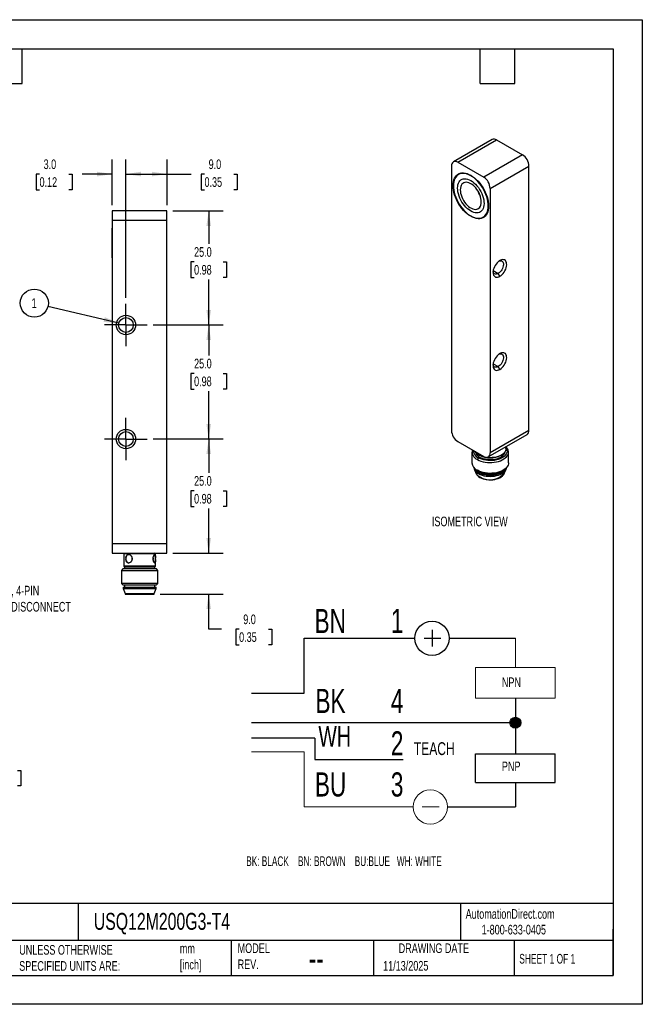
# Model space of a CAD drawing. Header units: millimetres. Extents: x 0 to 210, y 0 to 162.
# Tile 2 of 2: x 107 to 210, y 0 to 162. Entities that reach past the tile are written whole.
import ezdxf

# ---------------------------------------------------------------- set-up
doc = ezdxf.new("R2010")
doc.units = ezdxf.units.MM
doc.header["$LTSCALE"] = 0.75
doc.linetypes.add('CENTERX2', pattern=[20.32, 12.7, -2.54, 2.54, -2.54])
doc.layers.add('CENTER', color=40, linetype='CENTERX2')
doc.layers.add('DIMENSIONS', color=140, linetype='Continuous', lineweight=25)
doc.layers.add('TEXT', color=140, linetype='Continuous', lineweight=25)
doc.styles.add('SLDTEXTSTYLE0', font='TXT', dxfattribs={"width": 0.7})
doc.styles.add('SLDTEXTSTYLE1', font='TXT', dxfattribs={"width": 0.637778})
doc.styles.add('SLDTEXTSTYLE2', font='TXT', dxfattribs={"width": 0.65})
doc.dimstyles.new('SLDDIMSTYLE2', dxfattribs={"dimtxt": 1.618506, "dimasz": 2.4765, "dimexe": 0, "dimexo": 0.0625, "dimgap": 0.404626, "dimtad": 0, "dimtih": 1, "dimtoh": 1, "dimdec": 1, "dimlfac": 1.333333, "dimrnd": 1e-09, "dimzin": 4, "dimdsep": 46, "dimtxsty": 'SLDTEXTSTYLE0', "dimsah": 1, "dimcen": 0.09, "dimadec": 0, "dimazin": 1, "dimtfac": 1, "dimtdec": 1, "dimtmove": 0, "dimatfit": 0, "dimfxl": 0, "dimfrac": 2, "dimtolj": 1, "dimtzin": 12, "dimarcsym": 0})
doc.dimstyles.new('SLDDIMSTYLE3', dxfattribs={"dimtxt": 1.618506, "dimasz": 2.4765, "dimexe": 0, "dimexo": 0.0625, "dimgap": 0.404626, "dimtad": 0, "dimtih": 1, "dimtoh": 1, "dimdec": 1, "dimlfac": 1.333333, "dimrnd": 1e-09, "dimzin": 4, "dimdsep": 46, "dimtxsty": 'SLDTEXTSTYLE0', "dimsah": 1, "dimcen": 0.09, "dimadec": 0, "dimazin": 1, "dimtfac": 1, "dimtdec": 1, "dimtofl": 0, "dimtmove": 0, "dimatfit": 3, "dimfxl": 0, "dimfrac": 2, "dimtolj": 1, "dimtzin": 12, "dimarcsym": 0})
doc.dimstyles.new('SLDDIMSTYLE4', dxfattribs={"dimtxt": 0.18, "dimasz": 2.4765, "dimexe": 0, "dimexo": 0.0625, "dimgap": 0, "dimtad": 0, "dimtih": 1, "dimtoh": 1, "dimdec": 0, "dimrnd": 1e-09, "dimzin": 0, "dimdsep": 46, "dimtxsty": 'Standard', "dimsah": 1, "dimcen": 0.09, "dimadec": 0, "dimazin": 0, "dimtfac": 2.4765, "dimtdec": 0, "dimtofl": 0, "dimtmove": 0, "dimatfit": 3, "dimfxl": 0, "dimfrac": 2, "dimtolj": 1, "dimtzin": 0, "dimarcsym": 0})

# ---------------------------------------------------------------- blocks, each defined once
blk = doc.blocks.new('SW_NOTE_0')
at = {"color": 0, "linetype": 'Continuous', "lineweight": 18, "insert": (0, 2.05), "char_height": 1.587, "attachment_point": 1, "style": 'SLDTEXTSTYLE0'}
blk.add_mtext('TEACH', dxfattribs=at)
blk = doc.blocks.new('SW_NOTE_0_1')
at = {"color": 0, "linetype": 'Continuous', "lineweight": 18, "insert": (0, 3.33), "char_height": 2.58, "attachment_point": 1, "style": 'SLDTEXTSTYLE0'}
blk.add_mtext('WH', dxfattribs=at)
blk = doc.blocks.new('SW_NOTE_0_2')
at = {"color": 0, "linetype": 'Continuous', "lineweight": 18, "insert": (0, 1.53), "char_height": 1.191, "attachment_point": 1, "style": 'SLDTEXTSTYLE0'}
blk.add_mtext('NPN', dxfattribs=at)
blk = doc.blocks.new('SW_NOTE_0_3')
at = {"color": 0, "linetype": 'Continuous', "lineweight": 18, "insert": (0, 1.53), "char_height": 1.191, "attachment_point": 1, "style": 'SLDTEXTSTYLE0'}
blk.add_mtext('PNP', dxfattribs=at)
blk = doc.blocks.new('SW_NOTE_0_4')
at = {"color": 0, "linetype": 'Continuous', "lineweight": 18, "insert": (0, 3.84), "char_height": 2.977, "attachment_point": 1, "style": 'SLDTEXTSTYLE0'}
blk.add_mtext('BN', dxfattribs=at)
blk = doc.blocks.new('SW_NOTE_0_5')
at = {"color": 0, "linetype": 'Continuous', "lineweight": 18, "insert": (0, 3.84), "char_height": 2.977, "attachment_point": 1, "style": 'SLDTEXTSTYLE0'}
blk.add_mtext('BK', dxfattribs=at)
blk = doc.blocks.new('SW_NOTE_0_6')
at = {"color": 0, "linetype": 'Continuous', "lineweight": 18, "insert": (0, 3.84), "char_height": 2.977, "attachment_point": 1, "style": 'SLDTEXTSTYLE0'}
blk.add_mtext('BU', dxfattribs=at)
blk = doc.blocks.new('SW_NOTE_0_7')
at = {"color": 0, "linetype": 'Continuous', "lineweight": 18, "insert": (0, 3.84), "char_height": 2.98, "attachment_point": 1, "style": 'SLDTEXTSTYLE0'}
blk.add_mtext('1', dxfattribs=at)
blk = doc.blocks.new('SW_NOTE_0_8')
at = {"color": 0, "linetype": 'Continuous', "lineweight": 18, "insert": (0, 3.84), "char_height": 2.98, "attachment_point": 1, "style": 'SLDTEXTSTYLE0'}
blk.add_mtext('4', dxfattribs=at)
blk = doc.blocks.new('SW_NOTE_0_9')
at = {"color": 0, "linetype": 'Continuous', "lineweight": 18, "insert": (0, 3.84), "char_height": 2.98, "attachment_point": 1, "style": 'SLDTEXTSTYLE0'}
blk.add_mtext('3', dxfattribs=at)
blk = doc.blocks.new('SW_NOTE_0_10')
at = {"layer": 'DIMENSIONS', "color": 0, "insert": (0, 1.53), "char_height": 1.1906, "attachment_point": 1, "style": 'SLDTEXTSTYLE1'}
blk.add_mtext('BK: BLACK    BN: BROWN    BU:BLUE   WH: WHITE', dxfattribs=at)
blk = doc.blocks.new('SW_NOTE_0_11')
at = {"color": 0, "linetype": 'Continuous', "lineweight": 18, "insert": (0, 3.84), "char_height": 2.98, "attachment_point": 1, "style": 'SLDTEXTSTYLE0'}
blk.add_mtext('2', dxfattribs=at)
blk = doc.blocks.new('Block14')
h = blk.add_hatch(color=256)
edge = h.paths.add_edge_path(flags=0)
edge.add_arc((132.4, 40.27), 0.669, 0, 360)
for p, q in [((122.13, 51.71), (122.13, 49.65)), ((106.38, 43.89), (106.38, 50.68)), ((106.38, 50.68), (120.02, 50.68)), ((121.15, 50.68), (123.21, 50.68)), ((124.24, 50.68), (132.4, 50.68)), ((99.87, 43.89), (106.38, 43.89)), ((132.4, 43.31), (132.4, 36.42)), ((131.73, 40.27), (99.87, 40.27)), ((107.69, 38.36), (99.87, 38.36)), ((107.69, 38.36), (107.69, 35.73)), ((107.69, 35.73), (118.57, 35.73)), ((127.48, 32.9), (127.48, 36.42)), ((127.48, 36.42), (137.31, 36.42)), ((137.31, 32.9), (137.31, 36.42)), ((127.48, 32.9), (137.31, 32.9)), ((132.4, 32.9), (132.4, 29.87)), ((124.02, 29.87), (132.4, 29.87))]:
    blk.add_line(p, q)
at = {"color": 7, "linetype": 'Continuous', "lineweight": 18}
for p, q in [((132.4, 50.68), (132.4, 47.07)), ((127.48, 43.31), (127.48, 47.07)), ((127.48, 47.07), (137.31, 47.07)), ((137.31, 43.31), (137.31, 47.07)), ((127.48, 43.31), (137.31, 43.31)), ((99.87, 36.66), (106.38, 36.66)), ((106.38, 36.66), (106.38, 29.87)), ((106.38, 29.87), (119.8, 29.87)), ((120.92, 29.87), (122.99, 29.87))]:
    blk.add_line(p, q, dxfattribs=at)
for centre, radius in [((122.13, 50.68), 2.11), ((132.4, 40.27), 0.669)]:
    blk.add_circle(centre, radius)
blk.add_circle((121.91, 29.87), 2.11, dxfattribs=at)
for name, p in [('SW_NOTE_0_4', (107.65, 50.46)), ('SW_NOTE_0_7', (117.05, 50.46)), ('SW_NOTE_0_2', (130.74, 44.32)), ('SW_NOTE_0_5', (107.76, 40.6)), ('SW_NOTE_0_8', (117.05, 40.6)), ('SW_NOTE_0_1', (108.12, 36.55)), ('SW_NOTE_0_11', (117.05, 35.37)), ('SW_NOTE_0', (119.89, 35.81)), ('SW_NOTE_0_3', (130.74, 33.95)), ('SW_NOTE_0_6', (107.69, 30.3)), ('SW_NOTE_0_9', (117.05, 30.3))]:
    blk.add_blockref(name, p, dxfattribs=at)
at = {"layer": 'DIMENSIONS', "color": 140}
blk.add_blockref('SW_NOTE_0_10', (99.23, 22.25), dxfattribs=at)
blk = doc.blocks.new('_D_11')
at = {"layer": 'DIMENSIONS'}
for p, q in [((99.14, 38.48), (96.85, 38.48)), ((96.85, 38.48), (96.85, 34.26)), ((102.06, 38.48), (101.52, 38.48)), ((101.52, 38.48), (101.52, 35.91)), ((106.87, 38.48), (107.41, 38.48)), ((107.41, 38.48), (107.41, 35.91)), ((101.52, 35.91), (102.06, 35.91)), ((107.41, 35.91), (106.87, 35.91)), ((94.1, 34.26), (99.23, 34.26)), ((93.69, 29.76), (99.23, 29.76)), ((96.85, 29.76), (96.85, 25))]:
    blk.add_line(p, q, dxfattribs=at)
for points in [[(96.85, 34.26), (97.23, 36.74), (96.47, 36.74)], [(96.85, 29.76), (96.47, 27.28), (97.23, 27.28)]]:
    blk.add_solid(points, dxfattribs=at)
at = {"layer": 'DIMENSIONS', "char_height": 1.587, "attachment_point": 1, "style": 'SLDTEXTSTYLE0'}
for s, insert in [('6.0', (102.73, 40.89)), ('0.24', (102.06, 37.96))]:
    blk.add_mtext(s, dxfattribs=dict(at, insert=insert))
blk = doc.blocks.new('_D_12')
at = {"layer": 'DIMENSIONS'}
for p, q in [((122.44, 131.42), (122.44, 138.92)), ((124.69, 116.17), (124.69, 138.92)), ((110.49, 136.54), (109.94, 136.54)), ((109.94, 136.54), (109.94, 133.97)), ((115.3, 136.54), (115.84, 136.54)), ((115.84, 136.54), (115.84, 133.97)), ((122.44, 136.54), (117.49, 136.54)), ((124.69, 136.54), (129.45, 136.54)), ((109.94, 133.97), (110.49, 133.97)), ((115.84, 133.97), (115.3, 133.97))]:
    blk.add_line(p, q, dxfattribs=at)
for points in [[(122.44, 136.54), (119.96, 136.92), (119.96, 136.16)], [(124.69, 136.54), (127.16, 136.16), (127.16, 136.92)]]:
    blk.add_solid(points, dxfattribs=at)
at = {"layer": 'DIMENSIONS', "char_height": 1.587, "attachment_point": 1, "style": 'SLDTEXTSTYLE0'}
for s, insert in [('3.0', (111.16, 138.95)), ('0.12', (110.49, 136.02))]:
    blk.add_mtext(s, dxfattribs=dict(at, insert=insert))
blk = doc.blocks.new('_D_13')
at = {"layer": 'DIMENSIONS'}
for p, q in [((124.69, 116.17), (124.69, 138.92)), ((131.44, 131.42), (131.44, 138.92)), ((124.69, 136.54), (131.44, 136.54)), ((131.44, 136.54), (135.41, 136.54)), ((137.6, 136.54), (137.06, 136.54)), ((137.06, 136.54), (137.06, 133.97)), ((142.41, 136.54), (142.96, 136.54)), ((142.96, 136.54), (142.96, 133.97)), ((137.06, 133.97), (137.6, 133.97)), ((142.96, 133.97), (142.41, 133.97))]:
    blk.add_line(p, q, dxfattribs=at)
for points in [[(124.69, 136.54), (127.16, 136.16), (127.16, 136.92)], [(131.44, 136.54), (128.96, 136.92), (128.96, 136.16)]]:
    blk.add_solid(points, dxfattribs=at)
at = {"layer": 'DIMENSIONS', "char_height": 1.587, "attachment_point": 1, "style": 'SLDTEXTSTYLE0'}
for s, insert in [('9.0', (138.28, 138.95)), ('0.35', (137.6, 136.02))]:
    blk.add_mtext(s, dxfattribs=dict(at, insert=insert))
blk = doc.blocks.new('_D_14')
at = {"layer": 'DIMENSIONS'}
for p, q in [((129.14, 92.97), (140.67, 92.97)), ((138.29, 92.97), (138.29, 87.4)), ((135.89, 84.47), (135.34, 84.47)), ((135.34, 84.47), (135.34, 81.89)), ((140.69, 84.47), (141.24, 84.47)), ((141.24, 84.47), (141.24, 81.89)), ((135.34, 81.89), (135.89, 81.89)), ((138.29, 74.22), (138.29, 81.53)), ((141.24, 81.89), (140.69, 81.89)), ((132.39, 74.22), (140.67, 74.22))]:
    blk.add_line(p, q, dxfattribs=at)
for points in [[(138.29, 92.97), (137.91, 90.49), (138.67, 90.49)], [(138.29, 74.22), (138.67, 76.69), (137.91, 76.69)]]:
    blk.add_solid(points, dxfattribs=at)
at = {"layer": 'DIMENSIONS', "char_height": 1.587, "attachment_point": 1, "style": 'SLDTEXTSTYLE0'}
for s, insert in [('25.0', (135.89, 86.87)), ('0.98', (135.89, 83.94))]:
    blk.add_mtext(s, dxfattribs=dict(at, insert=insert))
blk = doc.blocks.new('_D_15')
at = {"layer": 'DIMENSIONS'}
for p, q in [((129.14, 111.72), (140.67, 111.72)), ((138.29, 111.72), (138.29, 106.7)), ((135.89, 103.76), (135.34, 103.76)), ((135.34, 103.76), (135.34, 101.19)), ((140.69, 103.76), (141.24, 103.76)), ((141.24, 103.76), (141.24, 101.19)), ((135.34, 101.19), (135.89, 101.19)), ((138.29, 92.97), (138.29, 100.83)), ((141.24, 101.19), (140.69, 101.19)), ((129.14, 92.97), (140.67, 92.97))]:
    blk.add_line(p, q, dxfattribs=at)
for points in [[(138.29, 111.72), (137.91, 109.24), (138.67, 109.24)], [(138.29, 92.97), (138.67, 95.44), (137.91, 95.44)]]:
    blk.add_solid(points, dxfattribs=at)
at = {"layer": 'DIMENSIONS', "char_height": 1.587, "attachment_point": 1, "style": 'SLDTEXTSTYLE0'}
for s, insert in [('25.0', (135.89, 106.17)), ('0.98', (135.89, 103.24))]:
    blk.add_mtext(s, dxfattribs=dict(at, insert=insert))
blk = doc.blocks.new('_D_16')
at = {"layer": 'DIMENSIONS'}
for p, q in [((132.39, 130.47), (140.67, 130.47)), ((138.29, 130.47), (138.29, 125.05)), ((135.89, 122.11), (135.34, 122.11)), ((135.34, 122.11), (135.34, 119.54)), ((140.69, 122.11), (141.24, 122.11)), ((141.24, 122.11), (141.24, 119.54)), ((135.34, 119.54), (135.89, 119.54)), ((138.29, 111.72), (138.29, 119.18)), ((141.24, 119.54), (140.69, 119.54)), ((129.14, 111.72), (140.67, 111.72))]:
    blk.add_line(p, q, dxfattribs=at)
for points in [[(138.29, 130.47), (137.91, 127.99), (138.67, 127.99)], [(138.29, 111.72), (138.67, 114.19), (137.91, 114.19)]]:
    blk.add_solid(points, dxfattribs=at)
at = {"layer": 'DIMENSIONS', "char_height": 1.587, "attachment_point": 1, "style": 'SLDTEXTSTYLE0'}
for s, insert in [('25.0', (135.89, 124.52)), ('0.98', (135.89, 121.59))]:
    blk.add_mtext(s, dxfattribs=dict(at, insert=insert))
blk = doc.blocks.new('_D_17')
at = {"layer": 'DIMENSIONS'}
for p, q in [((138.29, 74.22), (138.29, 78.98)), ((132.39, 74.22), (140.67, 74.22)), ((130.29, 67.47), (140.67, 67.47)), ((138.29, 61.7), (138.29, 67.47)), ((140.37, 61.7), (138.29, 61.7)), ((143.29, 61.7), (142.75, 61.7)), ((142.75, 61.7), (142.75, 59.13)), ((148.1, 61.7), (148.65, 61.7)), ((148.65, 61.7), (148.65, 59.13)), ((142.75, 59.13), (143.29, 59.13)), ((148.65, 59.13), (148.1, 59.13))]:
    blk.add_line(p, q, dxfattribs=at)
for points in [[(138.29, 74.22), (138.67, 76.69), (137.91, 76.69)], [(138.29, 67.47), (137.91, 64.99), (138.67, 64.99)]]:
    blk.add_solid(points, dxfattribs=at)
at = {"layer": 'DIMENSIONS', "char_height": 1.587, "attachment_point": 1, "style": 'SLDTEXTSTYLE0'}
for s, insert in [('9.0', (143.97, 64.11)), ('0.35', (143.29, 61.18))]:
    blk.add_mtext(s, dxfattribs=dict(at, insert=insert))
blk = doc.blocks.new('SW_NOTE_0_14')
at = {"layer": 'DIMENSIONS', "color": 0}
blk.add_circle((-2.24, 0.53), 2.31, dxfattribs=at)
at = {"layer": 'DIMENSIONS', "color": 0, "insert": (-2.27, 1.33), "char_height": 1.59, "attachment_point": 2, "style": 'SLDTEXTSTYLE0'}
blk.add_mtext('1', dxfattribs=at)
blk = doc.blocks.new('SW_CENTERMARKSYMBOL_2')
at = {"layer": 'CENTER', "color": 0}
for p, q in [((0, 1.905), (0, 3.49575)), ((0, 0), (0, 1.905)), ((-1.905, 0), (-3.49575, 0)), ((0, 0), (-1.905, 0)), ((0, 0), (0, -1.905)), ((0, 0), (1.905, 0)), ((1.905, 0), (3.49575, 0)), ((0, -1.905), (0, -3.49575))]:
    blk.add_line(p, q, dxfattribs=at)
blk = doc.blocks.new('SW_CENTERMARKSYMBOL_3')
at = {"layer": 'CENTER', "color": 0}
for p, q in [((0, 1.905), (0, 3.49575)), ((0, 0), (0, 1.905)), ((-1.905, 0), (-3.49575, 0)), ((0, 0), (-1.905, 0)), ((0, 0), (0, -1.905)), ((0, 0), (1.905, 0)), ((1.905, 0), (3.49575, 0)), ((0, -1.905), (0, -3.49575))]:
    blk.add_line(p, q, dxfattribs=at)

msp = doc.modelspace()

# ---------------------------------------------------------------- linework, layer by layer
at = {"color": 7, "linetype": 'Continuous'}
for p, q in [((0.002, 161.927), (209.552, 161.927)), ((209.552, 161.927), (209.552, 0.002)), ((209.552, 0.002), (0.002, 0.002))]:
    msp.add_line(p, q, dxfattribs=at)
for p, q in [((184.862, 142.223), (178.498, 138.549)), ((179.248, 138.475), (185.612, 142.149)), ((185.612, 142.149), (189.854, 139.699)), ((189.854, 139.699), (183.49, 136.026)), ((178.187, 137.862), (178.187, 94.381)), ((179.248, 138.475), (183.49, 136.026)), ((184.551, 134.188), (190.915, 137.862)), ((190.915, 94.381), (190.915, 137.862)), ((179.609, 136.624), (179.344, 136.471)), ((181.369, 136.27), (181.422, 136.301)), ((180.15, 135.074), (180.145, 135.071)), ((180.584, 135.185), (180.59, 135.188)), ((184.551, 134.188), (184.551, 90.708)), ((131.438, 130.468), (122.438, 130.468)), ((122.438, 130.468), (122.438, 128.968)), ((131.438, 128.968), (131.438, 130.468)), ((182.582, 130.849), (182.588, 130.852)), ((183.394, 129.456), (183.659, 129.609)), ((122.438, 128.968), (122.438, 75.718)), ((122.438, 128.968), (131.438, 128.968)), ((131.438, 75.718), (131.438, 128.968)), ((122.438, 127.656), (122.431, 127.656)), ((122.431, 122.781), (122.431, 127.656)), ((122.431, 122.781), (122.438, 122.781)), ((185.043, 120.663), (185.877, 120.182)), ((186.142, 119.723), (185.877, 120.182)), ((124.688, 110.127), (124.688, 110.502)), ((185.043, 105.353), (185.877, 104.872)), ((186.142, 104.413), (185.877, 104.872)), ((190.915, 94.381), (184.551, 90.708)), ((179.248, 92.544), (183.49, 90.095)), ((184.24, 90.021), (190.604, 93.695)), ((124.688, 91.377), (124.688, 91.752)), ((181.551, 90.83), (181.551, 89.054)), ((187.139, 91.381), (187.139, 91.694)), ((187.551, 89.054), (187.551, 90.83)), ((182.6, 89.874), (182.442, 89.598)), ((182.721, 90.325), (182.774, 90.294)), ((182.732, 90.318), (182.785, 90.288)), ((186.328, 90.294), (186.381, 90.325)), ((181.942, 87.979), (182.232, 87.35)), ((182.429, 87.829), (182.588, 87.737)), ((182.442, 87.822), (182.6, 87.731)), ((186.514, 87.737), (186.673, 87.829)), ((186.87, 87.35), (187.16, 87.979)), ((122.438, 75.718), (122.438, 74.218)), ((131.438, 75.718), (122.438, 75.718)), ((131.438, 74.218), (131.438, 75.718)), ((122.438, 74.218), (131.438, 74.218)), ((124.426, 74.218), (124.351, 74.143)), ((124.426, 74.218), (124.351, 74.143)), ((124.351, 74.143), (124.351, 72.043)), ((124.351, 74.143), (129.526, 74.143)), ((129.526, 74.143), (129.451, 74.218)), ((129.526, 73.549), (129.526, 74.143)), ((129.526, 72.043), (129.526, 73.012)), ((124.163, 71.593), (123.938, 71.368)), ((124.163, 71.593), (123.938, 71.368)), ((123.938, 71.368), (123.938, 69.193)), ((123.938, 71.368), (129.938, 71.368)), ((129.713, 71.593), (124.163, 71.593)), ((124.351, 72.043), (124.426, 71.968)), ((124.351, 72.043), (124.426, 71.968)), ((129.526, 72.043), (124.351, 72.043)), ((124.426, 71.968), (129.451, 71.968)), ((124.463, 71.968), (124.463, 71.593)), ((129.413, 71.593), (129.413, 71.968)), ((129.451, 71.968), (129.526, 72.043)), ((129.938, 71.368), (129.713, 71.593)), ((129.938, 69.193), (129.938, 71.368)), ((123.938, 69.193), (124.163, 68.968)), ((129.938, 69.193), (123.938, 69.193)), ((123.938, 69.193), (124.163, 68.968)), ((124.163, 68.968), (129.713, 68.968)), ((124.238, 68.593), (124.238, 68.368)), ((124.238, 68.593), (129.638, 68.593)), ((124.238, 68.368), (124.538, 67.543)), ((124.238, 68.368), (129.638, 68.368)), ((124.463, 68.968), (124.463, 68.593)), ((129.338, 67.543), (129.638, 68.368)), ((129.413, 68.593), (129.413, 68.968)), ((129.638, 68.368), (129.638, 68.593)), ((129.713, 68.968), (129.938, 69.193)), ((124.538, 67.543), (124.538, 67.468)), ((124.538, 67.543), (129.338, 67.543)), ((124.538, 67.468), (129.338, 67.468)), ((129.338, 67.468), (129.338, 67.543))]:
    msp.add_line(p, q)
at = {"flags": 128}
for points in [[(181.369, 136.332), (181.674, 136.137), (181.975, 135.908), (182.27, 135.646), (182.555, 135.355), (182.827, 135.038), (183.084, 134.699), (183.321, 134.34), (183.537, 133.966), (183.729, 133.581), (183.895, 133.189), (184.034, 132.795), (184.143, 132.403), (184.222, 132.017), (184.27, 131.641), (184.286, 131.279), (184.27, 130.937), (184.222, 130.616), (184.143, 130.321), (184.034, 130.055), (183.895, 129.821), (183.729, 129.621), (183.537, 129.458), (183.321, 129.334), (183.084, 129.249), (182.827, 129.204), (182.555, 129.201), (182.27, 129.24), (181.975, 129.319), (181.674, 129.438), (181.369, 129.595), (181.064, 129.79), (180.763, 130.019), (180.468, 130.28), (180.183, 130.571), (179.911, 130.888), (179.655, 131.228), (179.417, 131.587), (179.201, 131.961), (179.009, 132.346), (178.843, 132.737), (178.704, 133.132), (178.595, 133.524), (178.516, 133.91), (178.468, 134.286), (178.452, 134.647), (178.468, 134.99), (178.516, 135.311), (178.595, 135.606), (178.704, 135.872), (178.843, 136.106), (179.009, 136.305), (179.201, 136.468), (179.417, 136.593), (179.655, 136.678), (179.911, 136.722), (180.183, 136.725), (180.468, 136.687), (180.763, 136.608), (181.064, 136.489), (181.369, 136.332)], [(181.369, 136.27), (181.07, 136.425), (180.774, 136.542), (180.484, 136.619), (180.204, 136.657), (179.937, 136.654), (179.686, 136.61), (179.453, 136.527), (179.241, 136.405), (179.052, 136.245), (178.889, 136.049), (178.753, 135.819), (178.645, 135.558), (178.568, 135.268), (178.521, 134.953), (178.505, 134.617), (178.521, 134.262), (178.568, 133.893), (178.645, 133.514), (178.753, 133.129), (178.889, 132.742), (179.052, 132.357), (179.241, 131.979), (179.453, 131.612), (179.686, 131.26), (179.937, 130.926), (180.204, 130.615), (180.484, 130.329), (180.774, 130.072), (181.07, 129.847), (181.369, 129.656), (181.668, 129.502), (181.964, 129.385), (182.254, 129.307), (182.534, 129.27), (182.801, 129.273), (183.052, 129.316), (183.285, 129.4), (183.497, 129.522), (183.686, 129.682), (183.849, 129.878), (183.985, 130.108), (184.093, 130.369), (184.17, 130.659), (184.217, 130.973), (184.233, 131.31), (184.217, 131.665), (184.17, 132.034), (184.093, 132.413), (183.985, 132.798), (183.849, 133.185), (183.686, 133.57), (183.497, 133.948), (183.285, 134.315), (183.052, 134.667), (182.801, 135.001), (182.534, 135.312), (182.254, 135.598), (181.964, 135.854), (181.668, 136.079), (181.369, 136.27)], [(179.264, 136.421), (179.327, 136.489), (179.472, 136.617)], [(179.772, 136.704), (179.718, 136.68), (179.609, 136.624)], [(182.352, 130.156), (182.112, 130.175), (181.862, 130.233), (181.604, 130.332), (181.343, 130.468), (181.082, 130.64), (180.825, 130.846), (180.576, 131.083), (180.339, 131.347), (180.116, 131.634), (179.912, 131.941), (179.729, 132.262), (179.569, 132.593), (179.436, 132.93), (179.33, 133.268), (179.254, 133.6), (179.209, 133.924), (179.195, 134.234), (179.212, 134.525), (179.261, 134.794), (179.34, 135.036), (179.448, 135.249), (179.584, 135.428), (179.746, 135.571), (179.932, 135.677), (180.138, 135.744), (180.362, 135.77), (180.601, 135.756), (180.851, 135.701), (181.108, 135.607), (181.369, 135.474)], [(180.584, 135.185), (180.382, 135.163), (180.198, 135.099), (180.036, 134.996), (179.899, 134.855), (179.789, 134.678), (179.708, 134.47), (179.658, 134.233), (179.64, 133.973), (179.654, 133.694), (179.7, 133.401), (179.777, 133.1), (179.883, 132.796), (180.017, 132.495), (180.176, 132.203), (180.357, 131.925), (180.557, 131.667), (180.772, 131.432), (180.998, 131.226), (181.231, 131.053), (181.466, 130.914), (181.7, 130.814), (181.927, 130.754), (182.143, 130.735), (182.345, 130.758), (182.529, 130.821), (182.691, 130.924), (182.828, 131.066), (182.939, 131.242), (183.019, 131.451), (183.069, 131.687), (183.087, 131.948), (183.073, 132.227), (183.027, 132.52), (182.951, 132.821), (182.844, 133.125), (182.71, 133.425), (182.551, 133.717), (182.37, 133.995), (182.17, 134.254), (181.955, 134.488), (181.729, 134.694), (181.496, 134.868), (181.261, 135.006), (181.028, 135.106), (180.801, 135.166), (180.584, 135.185)], [(182.588, 130.852), (182.696, 130.927), (182.834, 131.069), (182.944, 131.245), (183.025, 131.454), (183.074, 131.69), (183.093, 131.951), (183.079, 132.23), (183.033, 132.523), (182.956, 132.824), (182.85, 133.128), (182.716, 133.428), (182.557, 133.72), (182.375, 133.998), (182.175, 134.257), (181.961, 134.491), (181.735, 134.697), (181.502, 134.871), (181.267, 135.009), (181.033, 135.109), (180.806, 135.169), (180.59, 135.188)], [(181.369, 135.474), (181.633, 135.304), (181.892, 135.099), (182.144, 134.862), (182.384, 134.597), (182.61, 134.309), (182.817, 134), (183.003, 133.677), (183.165, 133.342), (183.3, 133.003), (183.407, 132.662), (183.484, 132.326), (183.529, 132), (183.543, 131.687), (183.525, 131.394), (183.475, 131.123), (183.394, 130.88), (183.283, 130.667), (183.144, 130.489), (182.979, 130.346), (182.79, 130.243), (182.58, 130.179), (182.352, 130.156)], [(183.659, 129.609), (183.762, 129.675), (183.809, 129.71)], [(183.584, 129.493), (183.402, 129.432), (183.31, 129.411)], [(186.142, 119.723), (186.332, 119.851), (186.517, 120.013), (186.691, 120.204), (186.849, 120.419), (186.986, 120.651), (187.1, 120.893), (187.186, 121.14), (187.242, 121.383), (187.266, 121.615), (187.258, 121.831), (187.218, 122.023), (187.146, 122.186), (187.046, 122.316), (186.92, 122.409), (186.772, 122.461), (186.605, 122.473), (186.425, 122.442), (186.237, 122.371), (186.047, 122.261), (185.859, 122.115), (185.679, 121.938), (185.512, 121.734), (185.364, 121.51), (185.238, 121.272), (185.138, 121.027), (185.066, 120.781), (185.026, 120.542), (185.018, 120.318), (185.042, 120.113), (185.098, 119.935), (185.184, 119.788), (185.298, 119.676), (185.435, 119.603), (185.593, 119.571), (185.767, 119.581), (185.952, 119.632), (186.142, 119.723)], [(186, 122.228), (186.119, 122.267), (186.271, 122.284), (186.408, 122.262), (186.527, 122.2), (186.621, 122.101), (186.689, 121.968), (186.728, 121.807), (186.736, 121.623), (186.712, 121.423), (186.659, 121.214), (186.577, 121.003), (186.47, 120.799), (186.342, 120.608), (186.196, 120.438), (186.04, 120.294), (185.877, 120.182)], [(185.877, 120.182), (185.714, 120.106), (185.557, 120.069), (185.412, 120.071), (185.284, 120.114), (185.177, 120.195), (185.095, 120.311), (185.041, 120.458), (185.026, 120.541)], [(186.142, 104.413), (186.332, 104.541), (186.517, 104.703), (186.691, 104.894), (186.849, 105.109), (186.986, 105.341), (187.1, 105.583), (187.186, 105.83), (187.242, 106.073), (187.266, 106.305), (187.258, 106.521), (187.218, 106.713), (187.146, 106.876), (187.046, 107.006), (186.92, 107.099), (186.772, 107.151), (186.605, 107.163), (186.425, 107.132), (186.237, 107.061), (186.047, 106.951), (185.859, 106.805), (185.679, 106.628), (185.512, 106.424), (185.364, 106.2), (185.238, 105.962), (185.138, 105.716), (185.066, 105.471), (185.026, 105.232), (185.018, 105.008), (185.042, 104.803), (185.098, 104.625), (185.184, 104.477), (185.298, 104.366), (185.435, 104.293), (185.593, 104.261), (185.767, 104.27), (185.952, 104.321), (186.142, 104.413)], [(186, 106.918), (186.119, 106.957), (186.271, 106.974), (186.408, 106.952), (186.527, 106.89), (186.621, 106.791), (186.689, 106.658), (186.728, 106.497), (186.736, 106.313), (186.712, 106.113), (186.659, 105.904), (186.577, 105.693), (186.47, 105.489), (186.342, 105.298), (186.196, 105.127), (186.04, 104.984), (185.877, 104.872)], [(185.877, 104.872), (185.714, 104.796), (185.557, 104.758), (185.412, 104.761), (185.284, 104.804), (185.177, 104.884), (185.095, 105.001), (185.041, 105.148), (185.026, 105.231)], [(182.442, 89.598), (182.726, 89.455), (183.039, 89.334), (183.375, 89.236), (183.73, 89.164), (184.099, 89.117), (184.474, 89.098), (184.85, 89.106), (185.222, 89.142), (185.583, 89.203), (185.928, 89.291), (186.251, 89.403), (186.548, 89.537), (186.813, 89.692), (187.042, 89.864), (187.232, 90.052), (187.379, 90.252), (187.482, 90.461), (187.539, 90.676), (187.549, 90.894), (187.511, 91.11), (187.427, 91.322), (187.297, 91.526), (187.139, 91.706)], [(187.139, 91.592), (187.165, 91.551), (187.263, 91.354), (187.316, 91.151), (187.324, 90.945), (187.286, 90.741), (187.203, 90.542), (187.077, 90.35), (186.909, 90.169), (186.703, 90.002), (186.461, 89.851), (186.188, 89.72), (185.888, 89.609), (185.566, 89.522), (185.227, 89.46), (184.877, 89.422), (184.522, 89.411), (184.168, 89.427), (183.819, 89.468), (183.483, 89.535), (183.164, 89.626), (182.868, 89.739), (182.6, 89.874)], [(187.139, 91.381), (187.118, 91.194), (187.054, 91.002), (186.947, 90.817), (186.799, 90.641), (186.613, 90.478), (186.391, 90.33), (186.138, 90.201), (185.857, 90.091), (185.555, 90.004), (185.235, 89.94), (184.903, 89.901), (184.566, 89.887), (184.228, 89.899), (183.896, 89.936), (183.574, 89.997), (183.27, 90.083), (182.988, 90.19), (182.732, 90.318)], [(182.811, 89.997), (183.067, 89.87), (183.35, 89.764), (183.656, 89.681), (183.979, 89.623), (184.312, 89.591), (184.65, 89.586), (184.985, 89.607), (185.313, 89.654), (185.627, 89.726), (185.92, 89.823), (186.188, 89.942), (186.426, 90.08), (186.628, 90.236), (186.792, 90.407), (186.914, 90.589), (186.992, 90.778), (187.023, 90.939)], [(182.426, 87.831), (182.587, 87.694), (182.811, 87.548)], [(187.551, 89.054), (187.539, 88.9), (187.482, 88.685), (187.379, 88.476), (187.232, 88.276), (187.042, 88.088), (186.813, 87.916), (186.548, 87.761), (186.251, 87.627), (185.928, 87.515), (185.583, 87.427), (185.222, 87.366), (184.85, 87.33), (184.474, 87.322), (184.099, 87.342), (183.73, 87.388), (183.375, 87.46), (183.039, 87.558), (182.726, 87.679), (182.442, 87.822)], [(182.653, 87.272), (182.92, 87.138), (183.214, 87.026), (183.532, 86.937), (183.867, 86.872), (184.214, 86.833), (184.566, 86.821), (184.919, 86.836), (185.265, 86.877), (185.598, 86.943), (185.914, 87.035), (186.207, 87.149), (186.471, 87.284), (186.702, 87.438), (186.897, 87.608), (187.051, 87.792), (187.163, 87.985), (187.23, 88.185), (187.247, 88.294)], [(182.653, 87.455), (182.92, 87.322), (183.214, 87.209), (183.532, 87.12), (183.867, 87.056), (184.214, 87.017), (184.566, 87.005), (184.919, 87.019), (185.265, 87.06), (185.598, 87.127), (185.914, 87.218), (186.207, 87.332), (186.471, 87.468), (186.702, 87.622), (186.897, 87.792), (187.051, 87.975), (187.163, 88.169), (187.187, 88.227)], [(182.864, 86.66), (183.112, 86.536), (183.387, 86.434), (183.683, 86.353), (183.996, 86.297), (184.319, 86.266), (184.647, 86.261), (184.972, 86.281), (185.29, 86.327), (185.594, 86.397), (185.879, 86.491), (186.139, 86.606), (186.369, 86.74), (186.565, 86.892), (186.724, 87.057), (186.843, 87.233), (186.918, 87.417), (186.937, 87.494)]]:
    msp.add_lwpolyline(points, dxfattribs=at)
for centre, radius in [((124.688, 111.718), 1.591), ((124.688, 111.718), 1.216), ((124.688, 92.968), 1.591), ((124.688, 92.968), 1.216)]:
    msp.add_circle(centre, radius)
for centre, radius, start, end in [((185.175, 141.559), 0.734, 53.47043, 115.21911), ((188.622, 137.763), 2.295, 2.4763, 57.5237), ((178.837, 137.962), 0.657, 51.32543, 188.68532), ((182.258, 134.089), 2.295, 2.4764, 57.5236), ((180.582, 134.315), 0.874, 89.51366, 119.62258), ((180.48, 94.481), 2.295, 182.4764, 237.5236), ((190.165, 94.307), 0.754, 305.64976, 5.66242), ((182.927, 90.86), 1.352, 166.36578, 248.97456), ((183.094, 91.093), 1.315, 180.42827, 247.94135), ((183.348, 91.173), 1.293, 191.84284, 245.45582), ((183.504, 91.789), 1.661, 212.5434, 242.29554), ((183.901, 90.608), 0.657, 231.32543, 8.68532), ((184.55, 93.722), 3.861, 242.78535, 297.40803), ((182.999, 89.163), 1.452, 184.32205, 247.43371), ((183.239, 88.551), 1.408, 190.53822, 245.38542), ((183.369, 88.879), 1.593, 204.14012, 243.29543), ((183.444, 87.855), 1.328, 195.74674, 244.10993), ((184.55, 91.497), 4.242, 242.62434, 297.56904), ((184.526, 90.66), 3.554, 241.15154, 307.23524), ((183.537, 88.029), 1.472, 207.49583, 242.7676), ((184.498, 89.388), 3.128, 238.50765, 319.33742), ((125.679, 73.281), 0.998, 173.54424, 186.45576), ((125.277, 73.41), 0.59, 98.75491, 181.61894), ((125.277, 73.152), 0.59, 178.38106, 261.24509), ((124.696, 73.281), 0.998, 353.54424, 6.45576), ((131.96, 73.281), 2.793, 177.69703, 182.30297), ((128.461, 73.452), 1.066, 356.83171, 29.11495), ((128.539, 73.091), 0.989, 329.68274, 4.48556), ((126.734, 73.281), 2.793, 357.69703, 2.30297)]:
    msp.add_arc(centre, radius, start, end)
for points, knots in [([(124.687, 73.393), (124.689, 73.414), (124.693, 73.456), (124.703, 73.517), (124.715, 73.576), (124.736, 73.65), (124.768, 73.736), (124.834, 73.855), (124.945, 73.963), (125.116, 74.008), (125.305, 73.963), (125.454, 73.855), (125.553, 73.736), (125.615, 73.633), (125.664, 73.518), (125.68, 73.434), (125.688, 73.393)], [0, 0, 0, 0, 0.03171232, 0.06323973, 0.09485201, 0.12681678, 0.18883339, 0.25035208, 0.37595121, 0.50006659, 0.62418197, 0.7497811, 0.81128185, 0.87331638, 0.93681847, 1, 1, 1, 1]), ([(125.688, 73.168), (125.684, 73.147), (125.677, 73.106), (125.66, 73.045), (125.639, 72.986), (125.605, 72.911), (125.553, 72.825), (125.454, 72.706), (125.305, 72.598), (125.116, 72.553), (124.945, 72.598), (124.834, 72.706), (124.768, 72.825), (124.729, 72.928), (124.701, 73.043), (124.692, 73.127), (124.687, 73.168)], [0, 0, 0, 0, 0.0317123, 0.0632397, 0.094852, 0.1268168, 0.1888334, 0.2503521, 0.3759512, 0.5000666, 0.624182, 0.7497811, 0.8112818, 0.8733164, 0.9368185, 1, 1, 1, 1]), ([(129.169, 73.393), (129.171, 73.412), (129.174, 73.451), (129.183, 73.509), (129.194, 73.564), (129.211, 73.635), (129.237, 73.717), (129.285, 73.832), (129.352, 73.942), (129.427, 74.003), (129.482, 73.986), (129.509, 73.908), (129.52, 73.814), (129.524, 73.729), (129.526, 73.633), (129.526, 73.56), (129.526, 73.524)], [0, 0, 0, 0, 0.03174598, 0.06331078, 0.0949299, 0.12683767, 0.18910003, 0.25086644, 0.37579049, 0.5014188, 0.62402132, 0.75050807, 0.81237232, 0.87360324, 0.93728489, 1, 1, 1, 1]), ([(129.526, 73.037), (129.526, 73.019), (129.526, 72.983), (129.526, 72.93), (129.525, 72.88), (129.523, 72.817), (129.52, 72.747), (129.509, 72.653), (129.482, 72.575), (129.427, 72.558), (129.352, 72.619), (129.285, 72.73), (129.237, 72.845), (129.206, 72.943), (129.182, 73.052), (129.173, 73.129), (129.169, 73.168)], [0, 0, 0, 0, 0.0313673, 0.0627615, 0.0944028, 0.1265062, 0.1877187, 0.2496024, 0.3760901, 0.4986937, 0.624323, 0.749248, 0.8109954, 0.8732778, 0.9367377, 1, 1, 1, 1]), ([(129.526, 73.524), (129.526, 73.502), (129.525, 73.46), (129.525, 73.415), (129.525, 73.393)], [0, 0, 0, 0, 0.5008313, 1, 1, 1, 1]), ([(129.525, 73.168), (129.525, 73.146), (129.525, 73.102), (129.526, 73.059), (129.526, 73.037)], [0, 0, 0, 0, 0.49916875, 1, 1, 1, 1])]:
    msp.add_open_spline(points, degree=3, knots=knots)
for points in [[(125.688, 73.393), (125.699, 73.317), (125.699, 73.244), (125.688, 73.168)], [(129.164, 73.281), (129.164, 73.317), (129.166, 73.355), (129.169, 73.393)], [(129.169, 73.168), (129.166, 73.206), (129.164, 73.244), (129.164, 73.281)]]:
    msp.add_open_spline(points, degree=3)
at = {"layer": 'TEXT'}
for p, q in [((4.762, 157.162), (204.787, 157.162)), ((107.632, 151.447), (107.632, 157.162)), ((182.88, 151.447), (182.88, 157.162)), ((188.595, 151.447), (188.595, 157.162)), ((204.787, 157.162), (204.787, 4.762)), ((101.918, 151.447), (107.632, 151.447)), ((182.88, 151.447), (188.595, 151.447)), ((204.787, 16.595), (4.762, 16.595)), ((116.819, 16.595), (116.819, 10.477)), ((179.682, 16.595), (179.682, 10.477)), ((204.787, 4.762), (204.787, 12.383)), ((204.787, 10.477), (4.762, 10.477)), ((141.976, 10.477), (141.976, 4.762)), ((165.349, 10.477), (165.349, 4.762)), ((188.512, 10.477), (188.512, 4.762)), ((4.762, 4.762), (204.787, 4.762))]:
    msp.add_line(p, q, dxfattribs=at)

# ---------------------------------------------------------------- block references
at = {"color": 7, "linetype": 'Continuous', "xscale": 1.333333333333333, "yscale": 1.333333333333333, "zscale": 1.333333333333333}
msp.add_blockref('Block14', (12.155, -7.375), dxfattribs=at)
at = {"layer": 'CENTER'}
for name, p in [('SW_CENTERMARKSYMBOL_2', (124.688, 111.718)), ('SW_CENTERMARKSYMBOL_3', (124.688, 92.968))]:
    msp.add_blockref(name, p, dxfattribs=at)
at = {"layer": 'DIMENSIONS'}
msp.add_blockref('SW_NOTE_0_14', (111.869, 114.787), dxfattribs=at)

# ---------------------------------------------------------------- texts
at = {"color": 179, "linetype": 'Continuous', "lineweight": 18, "char_height": 1.5875, "attachment_point": 1, "style": 'SLDTEXTSTYLE0'}
for s, insert in [('AutomationDirect.com', (180.521, 15.657)), ('1-800-633-0405', (183.144, 13.078))]:
    msp.add_mtext(s, dxfattribs=dict(at, insert=insert))
at = {"layer": 'DIMENSIONS', "char_height": 1.5875, "attachment_point": 1, "style": 'SLDTEXTSTYLE0'}
for s, insert in [('ISOMETRIC VIEW', (174.969, 80.204)), ('M8X1.0, 4-PIN^JQUICK DISCONNECT', (100.704, 68.826))]:
    msp.add_mtext(s, dxfattribs=dict(at, insert=insert))
at = {"layer": 'TEXT'}
for s, insert, char_height, attachment_point, style in [('USQ12M200G3-T4', (119.406, 15.034), 2.77813, 1, 'SLDTEXTSTYLE0'), ('UNLESS OTHERWISE ^JSPECIFIED UNITS ARE:', (107.152, 9.747), 1.5875, 1, 'SLDTEXTSTYLE0'), ('MODEL ^JREV.', (143.05, 10.023), 1.5875, 1, 'SLDTEXTSTYLE0'), ('DRAWING DATE', (175.294, 10.023), 1.5875, 2, 'SLDTEXTSTYLE0'), ('mm^J[inch]', (133.548, 9.977), 1.5875, 1, 'SLDTEXTSTYLE0'), ('SHEET 1 OF 1', (189.331, 8.289), 1.5875, 1, 'SLDTEXTSTYLE2'), ('--', (154.723, 9.539), 3.9688, 1, 'SLDTEXTSTYLE0'), ('11/13/2025', (166.96, 7.129), 1.5875, 1, 'SLDTEXTSTYLE0')]:
    msp.add_mtext(s, dxfattribs=dict(at, insert=insert, char_height=char_height, attachment_point=attachment_point, style=style))

# ---------------------------------------------------------------- dimensions: what is measured, and where the dimension line sits
at = {"layer": 'DIMENSIONS'}
for base, p2, dimstyle, picture, middle in [((122.438, 136.543), (122.438, 130.468), 'SLDDIMSTYLE2', '_D_12', (112.893, 136.543)), ((131.438, 136.543), (131.438, 130.468), 'SLDDIMSTYLE3', '_D_13', (140.009, 136.543))]:
    dim = msp.add_linear_dim(base=base, p1=(124.688, 115.214), p2=p2, dimstyle=dimstyle, dxfattribs=at)
    dim.commit()
    dim.dimension.update_dxf_attribs({"geometry": picture, "text_midpoint": middle, "dimtype": 160})
for base, p1, p2, dimstyle, picture, middle in [((138.29, 130.468), (128.184, 111.718), (131.438, 130.468), 'SLDDIMSTYLE3', '_D_16', (138.29, 122.114)), ((138.29, 111.718), (128.184, 92.968), (128.184, 111.718), 'SLDDIMSTYLE3', '_D_15', (138.29, 103.763)), ((138.29, 92.968), (131.438, 74.218), (128.184, 92.968), 'SLDDIMSTYLE3', '_D_14', (138.29, 84.466)), ((138.29, 67.468), (131.438, 74.218), (129.338, 67.468), 'SLDDIMSTYLE2', '_D_17', (138.29, 61.704)), ((96.849, 34.261), (92.742, 29.761), (93.147, 34.261), 'SLDDIMSTYLE2', '_D_11', (96.849, 38.484))]:
    dim = msp.add_linear_dim(base=base, p1=p1, p2=p2, angle=90, dimstyle=dimstyle, dxfattribs=at)
    dim.commit()
    dim.dimension.update_dxf_attribs({"geometry": picture, "text_midpoint": middle, "dimtype": 160})

# ---------------------------------------------------------------- leaders
msp.add_leader([(123.516, 112.042), (111.869, 114.787)], dimstyle='SLDDIMSTYLE4', dxfattribs=at)

doc.saveas('drawing.dxf')
